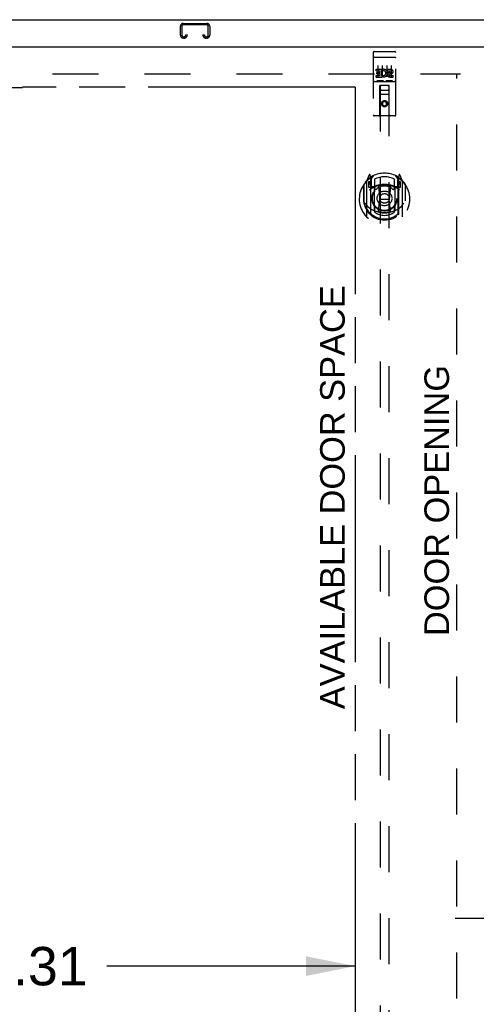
# Model space of a CAD drawing. Header units: inches. Extents: x 0 to 232, y 0 to 150.
# Tile 10 of 20: x 61 to 74, y 90 to 118. Entities that reach past the tile are written whole.
import ezdxf

# ---------------------------------------------------------------- set-up
doc = ezdxf.new("R2010")
doc.units = ezdxf.units.IN
doc.header["$LTSCALE"] = 12.75
doc.header["$MEASUREMENT"] = 0
doc.linetypes.add('HIDDEN', pattern=[0.2, 0.1, -0.1])
doc.linetypes.add('PHANTOM', pattern=[0.8, 0.45, -0.05, 0.1, -0.05, 0.1, -0.05])
doc.layers.get('0').update_dxf_attribs({"linetype": 'CONTINUOUS'})
for name, color, linetype in [('02___PRT_ALL_AXES', 7, 'CONTINUOUS'), ('AVAILABLE_DOOR_SPACE', 7, 'CONTINUOUS'), ('DEFAULT_2', 8, 'HIDDEN'), ('DIMENSIONS', 7, 'CONTINUOUS')]:
    doc.layers.add(name, color=color, linetype=linetype)
doc.styles.get("Standard").update_dxf_attribs({"font": 'arial.ttf'})
doc.dimstyles.new('DIMSTYLE_2', dxfattribs={"dimtxt": 1.063636, "dimasz": 1.363636, "dimexe": 0.09, "dimexo": 0.07, "dimgap": 0.039, "dimtad": 0, "dimtih": 1, "dimtoh": 1, "dimzin": 4, "dimdsep": 46, "dimtxsty": 'Standard', "dimblk": '_FILLED', "dimblk1": '_FILLED', "dimblk2": '_FILLED', "dimcen": 0.09, "dimazin": 1, "dimtfac": 1, "dimtdec": 3, "dimtofl": 0, "dimtmove": 0, "dimatfit": 3, "dimldrblk": '_FILLED', "dimfxl": 1, "dimtolj": 1, "dimtzin": 4, "dimarcsym": 0})

# ---------------------------------------------------------------- blocks, each defined once
blk = doc.blocks.new('_FILLED')
at = {"color": 0, "linetype": 'ByBlock'}
blk.add_solid([(0, 0), (-1, 0.2), (-1, -0.2)], dxfattribs=at)
blk = doc.blocks.new('*D9')
at = {"layer": 'DIMENSIONS', "color": 2, "linetype": 'Continuous'}
for p, q in [((47.064, 91.517), (58.713, 91.517)), ((70.377, 91.517), (63.493, 91.517))]:
    blk.add_line(p, q, dxfattribs=at)
at = {"layer": 'DIMENSIONS', "color": 2, "linetype": 'Continuous', "xscale": 1.3636363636, "yscale": 1.3636363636, "zscale": 1.3636363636, "rotation": 180}
blk.add_blockref('_FILLED', (47.064, 91.517), dxfattribs=at)
at = {"layer": 'DIMENSIONS', "color": 2, "linetype": 'Continuous', "xscale": 1.3636363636, "yscale": 1.3636363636, "zscale": 1.3636363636}
blk.add_blockref('_FILLED', (70.377, 91.517), dxfattribs=at)
at = {"layer": 'DIMENSIONS', "color": 2, "linetype": 'Continuous', "insert": (61.103, 92.048), "char_height": 1.0636, "width": 3.7168, "attachment_point": 2, "line_spacing_factor": 0.9}
blk.add_mtext('23.31', dxfattribs=at)
blk = doc.blocks.new('*D10')
at = {"layer": 'DIMENSIONS', "color": 2, "linetype": 'Continuous'}
for p, q in [((70.377, 89.05), (67.962, 89.05)), ((74.002, 89.05), (76.729, 89.05))]:
    blk.add_line(p, q, dxfattribs=at)
at = {"layer": 'DIMENSIONS', "color": 2, "linetype": 'Continuous', "xscale": 1.3636363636, "yscale": 1.3636363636, "zscale": 1.3636363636}
blk.add_blockref('_FILLED', (70.377, 89.05), dxfattribs=at)
at = {"layer": 'DIMENSIONS', "color": 2, "linetype": 'Continuous', "xscale": 1.3636363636, "yscale": 1.3636363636, "zscale": 1.3636363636, "rotation": 180}
blk.add_blockref('_FILLED', (74.002, 89.05), dxfattribs=at)
at = {"layer": 'DIMENSIONS', "color": 2, "linetype": 'Continuous', "insert": (67.43, 89.582), "char_height": 1.0636, "width": 2.8904, "attachment_point": 3, "line_spacing_factor": 0.9}
blk.add_mtext('3.63', dxfattribs=at)
blk = doc.blocks.new('*D18')
at = {"layer": 'DIMENSIONS', "color": 2, "linetype": 'Continuous'}
for p, q in [((75.877, 92.841), (73.149, 92.841)), ((79.502, 92.841), (81.888, 92.841))]:
    blk.add_line(p, q, dxfattribs=at)
at = {"layer": 'DIMENSIONS', "color": 2, "linetype": 'Continuous', "xscale": 1.3636363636, "yscale": 1.3636363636, "zscale": 1.3636363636}
blk.add_blockref('_FILLED', (75.877, 92.841), dxfattribs=at)
at = {"layer": 'DIMENSIONS', "color": 2, "linetype": 'Continuous', "xscale": 1.3636363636, "yscale": 1.3636363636, "zscale": 1.3636363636, "rotation": 180}
blk.add_blockref('_FILLED', (79.502, 92.841), dxfattribs=at)
at = {"layer": 'DIMENSIONS', "color": 2, "linetype": 'Continuous', "insert": (82.42, 93.373), "char_height": 1.0636, "width": 2.8904, "attachment_point": 1, "line_spacing_factor": 0.9}
blk.add_mtext('3.63', dxfattribs=at)

msp = doc.modelspace()

# ---------------------------------------------------------------- linework, layer by layer
at = {"color": 7, "linetype": 'Continuous'}
msp.add_line((44.991, 117.751), (104.887, 117.751), dxfattribs=at)
at = {"color": 3, "linetype": 'Continuous'}
msp.add_line((45.314, 117.001), (74.002, 117.001), dxfattribs=at)
at = {"layer": '02___PRT_ALL_AXES', "color": 8, "linetype": 'HIDDEN'}
for p, q in [((70.907, 116.868), (71.472, 116.868)), ((70.957, 116.333), (70.957, 116.375)), ((70.957, 116.375), (71.113, 116.375)), ((70.957, 116.333), (71.071, 116.333)), ((70.978, 116.248), (70.978, 116.29)), ((70.978, 116.29), (71.071, 116.29)), ((71.071, 116.29), (71.071, 116.333)), ((71.113, 116.198), (71.113, 116.375)), ((71.138, 116.327), (71.121, 116.366)), ((71.27, 116.333), (71.27, 116.375)), ((71.27, 116.375), (71.362, 116.375)), ((71.27, 116.333), (71.362, 116.333)), ((71.333, 116.289), (71.362, 116.289)), ((70.907, 116.04), (71.472, 116.04)), ((70.957, 116.162), (70.957, 116.205)), ((70.957, 116.205), (71.071, 116.205)), ((70.957, 116.162), (71.113, 116.162)), ((70.978, 116.248), (71.071, 116.248)), ((71.071, 116.205), (71.071, 116.248)), ((71.113, 116.198), (71.126, 116.216)), ((71.113, 116.162), (71.113, 116.174)), ((71.117, 116.173), (71.113, 116.174)), ((71.33, 116.248), (71.376, 116.248)), ((71.333, 116.205), (71.426, 116.205)), ((71.333, 116.162), (71.426, 116.162)), ((71.426, 116.162), (71.426, 116.205))]:
    msp.add_line(p, q, dxfattribs=at)
msp.add_circle((71.189, 115.423), 0.085, dxfattribs=at)
for centre, radius, start, end in [((71.163, 116.269), 0.107, 244.2636, 113.4027), ((71.163, 116.269), 0.0639, 234.8895, 113.4026), ((71.333, 116.226), 0.0635, 90, 270), ((71.362, 116.311), 0.0644, 282.2995, 90.0775), ((71.362, 116.311), 0.0219, 269.9011, 90), ((71.333, 116.226), 0.0219, 100.307, 270)]:
    msp.add_arc(centre, radius, start, end, dxfattribs=at)
at = {"layer": 'AVAILABLE_DOOR_SPACE', "color": 4, "linetype": 'PHANTOM'}
for p, q in [((58.158, 115.875), (61.158, 115.875)), ((61.158, 115.875), (61.158, 115.876)), ((70.377, 115.876), (61.158, 115.876)), ((70.377, 115.876), (70.377, 82.626))]:
    msp.add_line(p, q, dxfattribs=at)
at = {"layer": 'DEFAULT_2', "color": 8, "linetype": 'HIDDEN'}
for p, q in [((65.613, 117.647), (66.265, 117.647)), ((65.533, 117.32), (65.533, 117.567)), ((65.573, 117.567), (65.573, 117.32)), ((66.265, 117.607), (65.613, 117.607)), ((66.305, 117.32), (66.305, 117.567)), ((66.345, 117.567), (66.345, 117.32)), ((65.613, 117.28), (65.64, 117.28)), ((65.64, 117.24), (65.613, 117.24)), ((65.68, 117.32), (65.68, 117.334)), ((65.68, 117.334), (65.72, 117.334)), ((65.72, 117.334), (65.72, 117.32)), ((66.158, 117.32), (66.158, 117.334)), ((66.158, 117.334), (66.198, 117.334)), ((66.198, 117.334), (66.198, 117.32)), ((66.238, 117.28), (66.265, 117.28)), ((66.265, 117.24), (66.238, 117.24)), ((70.877, 116.838), (70.877, 115.113)), ((70.972, 116.868), (71.157, 116.868)), ((71.222, 116.868), (71.407, 116.868)), ((71.502, 115.113), (71.502, 116.838)), ((70.893, 116.709), (70.892, 116.709)), ((70.894, 116.709), (70.893, 116.709)), ((70.895, 116.71), (70.894, 116.709)), ((70.895, 116.71), (70.895, 116.71)), ((70.896, 116.71), (70.895, 116.71)), ((70.897, 116.71), (70.896, 116.71)), ((70.898, 116.71), (70.897, 116.71)), ((70.899, 116.71), (70.898, 116.71)), ((70.899, 116.71), (70.899, 116.71)), ((70.9, 116.71), (70.899, 116.71)), ((70.901, 116.71), (70.9, 116.71)), ((70.902, 116.71), (70.901, 116.71)), ((70.903, 116.71), (70.902, 116.71)), ((70.904, 116.71), (70.903, 116.71)), ((70.904, 116.71), (70.904, 116.71)), ((70.905, 116.71), (70.904, 116.71)), ((70.906, 116.71), (70.905, 116.71)), ((70.906, 116.71), (71.472, 116.71)), ((71.472, 116.71), (71.472, 116.71)), ((71.472, 116.71), (71.473, 116.71)), ((71.473, 116.71), (71.474, 116.71)), ((71.474, 116.71), (71.475, 116.71)), ((71.475, 116.71), (71.476, 116.71)), ((71.476, 116.71), (71.477, 116.71)), ((71.477, 116.71), (71.477, 116.71)), ((71.479, 116.71), (71.479, 116.71)), ((71.479, 116.71), (71.48, 116.71)), ((71.48, 116.71), (71.481, 116.71)), ((71.481, 116.71), (71.482, 116.71)), ((71.482, 116.71), (71.483, 116.71)), ((71.483, 116.71), (71.483, 116.71)), ((71.483, 116.71), (71.484, 116.709)), ((71.484, 116.709), (71.485, 116.709)), ((71.002, 116.477), (71.002, 116.171)), ((71.127, 116.477), (71.127, 116.171)), ((71.252, 116.477), (71.252, 116.171)), ((71.377, 116.477), (71.377, 116.171)), ((46.689, 116.251), (73.293, 116.251)), ((70.907, 116.04), (71.472, 116.04)), ((71.15, 116.056), (70.978, 116.056)), ((71.4, 116.056), (71.228, 116.056)), ((73.189, 47.266), (73.189, 116.236)), ((71.059, 115.113), (71.063, 115.923)), ((71.064, 115.923), (71.063, 115.923)), ((71.064, 115.923), (71.064, 83.921)), ((71.314, 115.923), (71.064, 115.923)), ((71.104, 115.798), (71.274, 115.798)), ((71.314, 83.921), (71.314, 115.923)), ((71.316, 115.923), (71.314, 115.923)), ((71.319, 115.113), (71.316, 115.923)), ((71.317, 115.673), (71.061, 115.673)), ((71.189, 115.495), (71.127, 115.459)), ((71.127, 115.459), (71.127, 115.387)), ((71.127, 115.459), (71.137, 115.453)), ((71.189, 115.483), (71.137, 115.453)), ((71.137, 115.453), (71.137, 115.392)), ((71.189, 115.495), (71.189, 115.483)), ((71.252, 115.459), (71.189, 115.495)), ((71.242, 115.453), (71.189, 115.483)), ((71.252, 115.459), (71.242, 115.453)), ((71.242, 115.392), (71.242, 115.453)), ((71.252, 115.387), (71.252, 115.459)), ((71.127, 115.387), (71.137, 115.392)), ((71.127, 115.387), (71.189, 115.351)), ((71.137, 115.392), (71.189, 115.362)), ((71.189, 115.362), (71.242, 115.392)), ((71.189, 115.351), (71.252, 115.387)), ((71.189, 115.351), (71.189, 115.362)), ((71.252, 115.387), (71.242, 115.392)), ((71.472, 115.083), (70.907, 115.083)), ((70.689, 113.263), (70.689, 112.295)), ((70.764, 113.449), (70.693, 113.273)), ((70.786, 113.369), (70.785, 113.369)), ((70.785, 113.369), (70.785, 113.369)), ((70.785, 113.369), (70.785, 113.369)), ((70.807, 113.365), (70.792, 113.446)), ((70.807, 112.349), (70.807, 113.365)), ((70.814, 113.318), (70.884, 113.427)), ((70.814, 112.374), (70.814, 113.377)), ((70.817, 113.352), (70.817, 113.145)), ((70.914, 113.33), (70.914, 113.078)), ((71.464, 113.078), (71.464, 113.33)), ((71.494, 113.427), (71.564, 113.318)), ((71.562, 113.145), (71.562, 113.352)), ((71.564, 112.374), (71.564, 113.377)), ((71.586, 113.446), (71.572, 113.365)), ((71.572, 113.365), (71.572, 112.349)), ((71.593, 113.369), (71.589, 113.372)), ((71.685, 113.273), (71.614, 113.449)), ((71.689, 112.295), (71.689, 113.263)), ((70.607, 113.167), (70.607, 112.779)), ((70.614, 113.19), (70.614, 112.732)), ((70.747, 113.258), (70.747, 113.108)), ((70.814, 113.258), (70.747, 113.258)), ((70.747, 113.108), (70.807, 113.108)), ((70.755, 113.25), (70.784, 113.205)), ((70.907, 113.107), (70.834, 113.107)), ((70.837, 113.125), (70.902, 113.125)), ((70.907, 112.466), (70.907, 113.097)), ((71.026, 113.123), (71.057, 112.779)), ((71.352, 113.123), (71.322, 112.779)), ((71.544, 113.107), (71.472, 113.107)), ((71.472, 113.097), (71.472, 112.466)), ((71.476, 113.125), (71.542, 113.125)), ((71.632, 113.258), (71.564, 113.258)), ((71.572, 113.108), (71.632, 113.108)), ((71.594, 113.205), (71.623, 113.25)), ((71.632, 113.108), (71.632, 113.258)), ((71.764, 113.19), (71.764, 112.732)), ((71.772, 112.779), (71.772, 113.167)), ((70.607, 112.779), (70.622, 112.779)), ((70.614, 112.732), (70.614, 112.73)), ((71.026, 112.44), (71.057, 112.779)), ((71.057, 112.779), (71.322, 112.779)), ((71.352, 112.44), (71.322, 112.779)), ((71.772, 112.779), (71.757, 112.779)), ((71.764, 112.732), (71.764, 112.73)), ((70.914, 112.517), (70.914, 112.414)), ((71.464, 112.414), (71.464, 112.517))]:
    msp.add_line(p, q, dxfattribs=at)
for points in [[(70.892, 116.709), (70.892, 116.709), (70.892, 116.709), (70.891, 116.709), (70.891, 116.709), (70.891, 116.709), (70.89, 116.709), (70.89, 116.709), (70.89, 116.709), (70.889, 116.709), (70.889, 116.709), (70.888, 116.709), (70.888, 116.709), (70.888, 116.708), (70.888, 116.708), (70.887, 116.708), (70.887, 116.708), (70.887, 116.708), (70.886, 116.708), (70.886, 116.708), (70.886, 116.708), (70.885, 116.708), (70.885, 116.708), (70.885, 116.708), (70.884, 116.708), (70.884, 116.708), (70.884, 116.708), (70.884, 116.707), (70.883, 116.707), (70.883, 116.707), (70.883, 116.707), (70.883, 116.707), (70.882, 116.707), (70.882, 116.707), (70.882, 116.707), (70.882, 116.707), (70.881, 116.707), (70.881, 116.707), (70.881, 116.707), (70.881, 116.706), (70.88, 116.706), (70.88, 116.706), (70.88, 116.706), (70.88, 116.706), (70.88, 116.706), (70.88, 116.706), (70.879, 116.706), (70.879, 116.706), (70.879, 116.706), (70.879, 116.706), (70.879, 116.705), (70.879, 116.705), (70.878, 116.705), (70.878, 116.705), (70.878, 116.705), (70.878, 116.705), (70.878, 116.705), (70.878, 116.705), (70.878, 116.705), (70.877, 116.705), (70.877, 116.704), (70.877, 116.704), (70.877, 116.704), (70.877, 116.704), (70.877, 116.704), (70.877, 116.704), (70.877, 116.704), (70.877, 116.704), (70.877, 116.704), (70.877, 116.704), (70.877, 116.703), (70.877, 116.703), (70.877, 116.703), (70.877, 116.703), (70.877, 116.703), (70.877, 116.703), (70.877, 116.703), (70.877, 116.703)], [(71.477, 116.71), (71.478, 116.71), (71.479, 116.71)], [(71.485, 116.709), (71.486, 116.709), (71.486, 116.709), (71.486, 116.709), (71.487, 116.709), (71.487, 116.709), (71.487, 116.709), (71.488, 116.709), (71.488, 116.709), (71.489, 116.709), (71.489, 116.709), (71.489, 116.709), (71.49, 116.709), (71.49, 116.709), (71.49, 116.708), (71.491, 116.708), (71.491, 116.708), (71.491, 116.708), (71.492, 116.708), (71.492, 116.708), (71.492, 116.708), (71.492, 116.708), (71.493, 116.708), (71.493, 116.708), (71.493, 116.708), (71.494, 116.708), (71.494, 116.708), (71.494, 116.708), (71.494, 116.707), (71.495, 116.707), (71.495, 116.707), (71.495, 116.707), (71.495, 116.707), (71.496, 116.707), (71.496, 116.707), (71.496, 116.707), (71.496, 116.707), (71.497, 116.707), (71.497, 116.707), (71.497, 116.707), (71.497, 116.706), (71.498, 116.706), (71.498, 116.706), (71.498, 116.706), (71.498, 116.706), (71.498, 116.706), (71.499, 116.706), (71.499, 116.706), (71.499, 116.706), (71.499, 116.706), (71.499, 116.706), (71.499, 116.705), (71.5, 116.705), (71.5, 116.705), (71.5, 116.705), (71.5, 116.705), (71.5, 116.705), (71.5, 116.705), (71.5, 116.705), (71.5, 116.705), (71.501, 116.705), (71.501, 116.704), (71.501, 116.704), (71.501, 116.704), (71.501, 116.704), (71.501, 116.704), (71.501, 116.704), (71.501, 116.704), (71.501, 116.704), (71.501, 116.704), (71.501, 116.704), (71.501, 116.703), (71.501, 116.703), (71.501, 116.703), (71.501, 116.703), (71.502, 116.703), (71.502, 116.703), (71.502, 116.703), (71.502, 116.703)], [(70.978, 116.056), (70.978, 116.056), (70.978, 116.056), (70.977, 116.056), (70.977, 116.056), (70.977, 116.056), (70.977, 116.056), (70.977, 116.056), (70.977, 116.056), (70.976, 116.056), (70.976, 116.056), (70.976, 116.056), (70.976, 116.056), (70.976, 116.056), (70.975, 116.056), (70.975, 116.056), (70.975, 116.056), (70.975, 116.056), (70.975, 116.056), (70.975, 116.056), (70.975, 116.056), (70.974, 116.056), (70.974, 116.056), (70.974, 116.056), (70.974, 116.056), (70.974, 116.057), (70.974, 116.057), (70.974, 116.057), (70.973, 116.057), (70.973, 116.057), (70.973, 116.057), (70.973, 116.057), (70.973, 116.057), (70.973, 116.057), (70.973, 116.057), (70.973, 116.057), (70.972, 116.057), (70.972, 116.057), (70.972, 116.057), (70.972, 116.057), (70.972, 116.057), (70.972, 116.057), (70.972, 116.057), (70.972, 116.057), (70.972, 116.057), (70.972, 116.057), (70.972, 116.057)], [(71.157, 116.057), (71.156, 116.057), (71.156, 116.057), (71.156, 116.057), (71.156, 116.057), (71.156, 116.057), (71.156, 116.057), (71.156, 116.057), (71.156, 116.057), (71.156, 116.057), (71.156, 116.057), (71.155, 116.057), (71.155, 116.057), (71.155, 116.057), (71.155, 116.057), (71.155, 116.057), (71.155, 116.057), (71.155, 116.057), (71.155, 116.057), (71.155, 116.057), (71.154, 116.057), (71.154, 116.057), (71.154, 116.056), (71.154, 116.056), (71.154, 116.056), (71.154, 116.056), (71.154, 116.056), (71.153, 116.056), (71.153, 116.056), (71.153, 116.056), (71.153, 116.056), (71.153, 116.056), (71.153, 116.056), (71.152, 116.056), (71.152, 116.056), (71.152, 116.056), (71.152, 116.056), (71.152, 116.056), (71.152, 116.056), (71.151, 116.056), (71.151, 116.056), (71.151, 116.056), (71.151, 116.056), (71.151, 116.056), (71.15, 116.056), (71.15, 116.056)], [(71.228, 116.056), (71.228, 116.056), (71.228, 116.056), (71.227, 116.056), (71.227, 116.056), (71.227, 116.056), (71.227, 116.056), (71.227, 116.056), (71.227, 116.056), (71.226, 116.056), (71.226, 116.056), (71.226, 116.056), (71.226, 116.056), (71.226, 116.056), (71.225, 116.056), (71.225, 116.056), (71.225, 116.056), (71.225, 116.056), (71.225, 116.056), (71.225, 116.056), (71.225, 116.056), (71.224, 116.056), (71.224, 116.056), (71.224, 116.056), (71.224, 116.056), (71.224, 116.057), (71.224, 116.057), (71.224, 116.057), (71.223, 116.057), (71.223, 116.057), (71.223, 116.057), (71.223, 116.057), (71.223, 116.057), (71.223, 116.057), (71.223, 116.057), (71.223, 116.057), (71.222, 116.057), (71.222, 116.057), (71.222, 116.057), (71.222, 116.057), (71.222, 116.057), (71.222, 116.057), (71.222, 116.057), (71.222, 116.057), (71.222, 116.057), (71.222, 116.057), (71.222, 116.057)], [(71.407, 116.057), (71.406, 116.057), (71.406, 116.057), (71.406, 116.057), (71.406, 116.057), (71.406, 116.057), (71.406, 116.057), (71.406, 116.057), (71.406, 116.057), (71.406, 116.057), (71.406, 116.057), (71.405, 116.057), (71.405, 116.057), (71.405, 116.057), (71.405, 116.057), (71.405, 116.057), (71.405, 116.057), (71.405, 116.057), (71.405, 116.057), (71.405, 116.057), (71.404, 116.057), (71.404, 116.057), (71.404, 116.056), (71.404, 116.056), (71.404, 116.056), (71.404, 116.056), (71.404, 116.056), (71.403, 116.056), (71.403, 116.056), (71.403, 116.056), (71.403, 116.056), (71.403, 116.056), (71.403, 116.056), (71.402, 116.056), (71.402, 116.056), (71.402, 116.056), (71.402, 116.056), (71.402, 116.056), (71.402, 116.056), (71.401, 116.056), (71.401, 116.056), (71.401, 116.056), (71.401, 116.056), (71.401, 116.056), (71.4, 116.056), (71.4, 116.056)], [(70.657, 112.666), (70.66, 112.66), (70.663, 112.655), (70.666, 112.651), (70.669, 112.646), (70.671, 112.642), (70.674, 112.637), (70.677, 112.633), (70.679, 112.629), (70.682, 112.626), (70.684, 112.622), (70.687, 112.619), (70.689, 112.615), (70.692, 112.612), (70.694, 112.609), (70.696, 112.606), (70.698, 112.603), (70.7, 112.6), (70.703, 112.598), (70.705, 112.595), (70.707, 112.593), (70.709, 112.59), (70.711, 112.588), (70.713, 112.586), (70.715, 112.584), (70.716, 112.582), (70.718, 112.58), (70.72, 112.578), (70.722, 112.576), (70.724, 112.574), (70.725, 112.573), (70.727, 112.571), (70.729, 112.57), (70.73, 112.568), (70.732, 112.567), (70.733, 112.565), (70.735, 112.564)], [(71.643, 112.564), (71.645, 112.565), (71.646, 112.567), (71.648, 112.568), (71.65, 112.57), (71.651, 112.571), (71.653, 112.573), (71.655, 112.574), (71.656, 112.576), (71.658, 112.578), (71.66, 112.58), (71.662, 112.582), (71.663, 112.584), (71.665, 112.586), (71.667, 112.588), (71.669, 112.59), (71.671, 112.593), (71.673, 112.595), (71.675, 112.598), (71.678, 112.6), (71.68, 112.603), (71.682, 112.606), (71.684, 112.609), (71.686, 112.612), (71.689, 112.615), (71.691, 112.618), (71.694, 112.622), (71.696, 112.626), (71.699, 112.629), (71.701, 112.633), (71.704, 112.637), (71.707, 112.642), (71.71, 112.646), (71.712, 112.651), (71.715, 112.655), (71.718, 112.66), (71.722, 112.666)], [(71.377, 112.422), (71.372, 112.421), (71.366, 112.419), (71.361, 112.418), (71.355, 112.417), (71.35, 112.415), (71.344, 112.414), (71.339, 112.413), (71.333, 112.412), (71.328, 112.411), (71.323, 112.409), (71.317, 112.408), (71.312, 112.407), (71.306, 112.406), (71.3, 112.406), (71.295, 112.405), (71.289, 112.404), (71.284, 112.403), (71.278, 112.402), (71.273, 112.402), (71.267, 112.401), (71.262, 112.4), (71.256, 112.4), (71.251, 112.399), (71.245, 112.399), (71.239, 112.398), (71.234, 112.398), (71.228, 112.398), (71.223, 112.397), (71.217, 112.397), (71.211, 112.397), (71.206, 112.397), (71.2, 112.397), (71.195, 112.397), (71.189, 112.397), (71.183, 112.397), (71.178, 112.397), (71.172, 112.397), (71.167, 112.397), (71.161, 112.397), (71.155, 112.397), (71.15, 112.398), (71.144, 112.398), (71.139, 112.398), (71.133, 112.399), (71.128, 112.399), (71.122, 112.4), (71.116, 112.4), (71.111, 112.401), (71.105, 112.402), (71.1, 112.402), (71.094, 112.403), (71.089, 112.404), (71.083, 112.405), (71.078, 112.406), (71.072, 112.406), (71.067, 112.407), (71.061, 112.408), (71.056, 112.409), (71.05, 112.411), (71.045, 112.412), (71.039, 112.413), (71.034, 112.414), (71.028, 112.415), (71.023, 112.417), (71.017, 112.418), (71.012, 112.419), (71.006, 112.421), (71.001, 112.422)]]:
    msp.add_lwpolyline(points, dxfattribs=at)
for centre, radius in [((71.189, 115.423), 0.0845), ((71.189, 112.797), 0.35), ((71.189, 112.797), 0.335), ((71.189, 112.797), 0.205), ((71.189, 112.797), 0.133)]:
    msp.add_circle(centre, radius, dxfattribs=at)
for centre, radius, start, end in [((65.613, 117.567), 0.08, 90, 180), ((66.265, 117.567), 0.08, 0, 90), ((65.613, 117.567), 0.04, 90, 180), ((66.265, 117.567), 0.04, 0, 90), ((65.613, 117.32), 0.08, 180, 270), ((65.613, 117.32), 0.04, 180, 270), ((65.64, 117.32), 0.08, 270, 360), ((65.64, 117.32), 0.04, 270, 360), ((66.238, 117.32), 0.08, 180, 270), ((66.238, 117.32), 0.04, 180, 270), ((66.265, 117.32), 0.08, 270, 360), ((66.265, 117.32), 0.04, 270, 360), ((70.907, 116.838), 0.03, 90, 180), ((71.472, 116.838), 0.03, 0, 90), ((70.907, 116.01), 0.03, 90, 180), ((71.472, 116.01), 0.03, 0, 90), ((71.104, 115.883), 0.04, 90, 180), ((71.104, 115.838), 0.04, 180, 270), ((71.274, 115.883), 0.04, 0, 90), ((71.274, 115.838), 0.04, 270, 360), ((70.907, 115.113), 0.03, 180, 270), ((71.029, 115.113), 0.03, 270, 360), ((71.349, 115.113), 0.03, 180, 270), ((71.472, 115.113), 0.03, 270, 360), ((71.189, 112.779), 0.7, 125.5126, 54.4874), ((71.189, 112.797), 0.7, 35.2961, 144.7039), ((70.704, 113.263), 0.015, 135.0748, 180), ((70.778, 113.443), 0.015, 10, 158.1959), ((70.794, 113.333), 0.02, 0, 125.5126), ((70.797, 113.352), 0.02, 0, 125.2543), ((70.834, 113.377), 0.02, 121.4688, 179.9992), ((71.189, 112.797), 0.6, 62.7204, 117.2796), ((71.544, 113.377), 0.02, 0, 58.5295), ((71.582, 113.352), 0.02, 54.7457, 180), ((71.584, 113.333), 0.02, 54.4874, 180), ((71.601, 113.443), 0.015, 21.8041, 170), ((71.674, 113.263), 0.015, 0, 44.9252), ((70.634, 113.19), 0.02, 144.7039, 180), ((70.759, 113.253), 0.005, 90, 212.6792), ((71.189, 112.467), 0.7, 53.2319, 126.7681), ((70.626, 113.103), 0.188, 0, 32.6792), ((70.834, 113.127), 0.02, 180, 270), ((70.837, 113.145), 0.02, 180, 270), ((70.902, 113.145), 0.02, 270, 293.464), ((70.922, 113.097), 0.015, 112.9863, 180), ((71.189, 112.485), 0.7, 66.536, 113.464), ((70.944, 113.078), 0.03, 180, 311.1261), ((71.189, 112.797), 0.343, 48.8739, 131.1261), ((71.006, 113.122), 0.02, 5.0796, 105.6131), ((71.372, 113.122), 0.02, 74.3869, 174.9204), ((71.434, 113.078), 0.03, 228.8739, 360), ((71.457, 113.097), 0.015, 0, 67.0137), ((71.476, 113.145), 0.02, 246.536, 270), ((71.542, 113.145), 0.02, 270, 360), ((71.544, 113.127), 0.02, 270, 360), ((71.752, 113.103), 0.188, 147.3208, 180), ((71.619, 113.253), 0.005, 327.3208, 90), ((71.744, 113.19), 0.02, 0, 35.2961), ((71.189, 112.782), 0.583, 180.2464, 359.7536), ((70.634, 112.732), 0.02, 180, 187.6622), ((71.189, 112.807), 0.58, 187.6622, 352.3378), ((71.744, 112.732), 0.02, 352.3378, 360), ((71.189, 113.097), 0.7, 229.529, 310.471), ((70.922, 112.466), 0.015, 180, 247.0137), ((70.944, 112.517), 0.03, 48.8739, 180), ((71.189, 112.797), 0.343, 228.8739, 311.1261), ((71.434, 112.517), 0.03, 0, 131.1261), ((71.457, 112.466), 0.015, 292.9863, 360), ((70.704, 112.295), 0.015, 180, 224.9252), ((70.822, 112.349), 0.015, 180, 229.6413), ((70.834, 112.374), 0.02, 180, 230.6594), ((71.189, 112.807), 0.48, 235.0461, 304.9539), ((71.006, 112.442), 0.02, 254.4248, 354.9204), ((71.372, 112.442), 0.02, 185.0796, 285.5752), ((71.544, 112.374), 0.02, 309.3378, 359.9984), ((71.557, 112.349), 0.015, 310.3587, 360), ((71.674, 112.295), 0.015, 315.0748, 360)]:
    msp.add_arc(centre, radius, start, end, dxfattribs=at)

# ---------------------------------------------------------------- texts
at = {"layer": 'DIMENSIONS', "color": 2, "linetype": 'Continuous', "char_height": 0.68182, "attachment_point": 2, "rotation": 90, "line_spacing_factor": 0.9}
for s, insert, width in [('AVAILABLE DOOR SPACE', (69.405, 104.513), 11.72778), ('DOOR OPENING', (72.294, 104.423), 7.50253)]:
    msp.add_mtext(s, dxfattribs=dict(at, insert=insert, width=width))

# ---------------------------------------------------------------- dimensions: what is measured, and where the dimension line sits
at = {"layer": 'DIMENSIONS', "color": 2, "linetype": 'Continuous'}
for base, p1, p2, picture, middle in [((75.876531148, 92.840936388), (79.501531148, 115.875612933), (75.876531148, 116.876612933), '*D18', (83.863739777, 92.835005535)), ((47.064, 91.517), (70.377, 115.876), (47.064, 115.876), '*D9', (60.986, 91.511))]:
    dim = msp.add_linear_dim(base=base, p1=p1, p2=p2, angle=180, dimstyle='DIMSTYLE_2', dxfattribs=at)
    dim.commit()
    dim.dimension.update_dxf_attribs({"geometry": picture, "text_midpoint": middle, "dimtype": 160})
dim = msp.add_linear_dim(base=(74.001531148, 89.050024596), p1=(70.376531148, 115.875612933), p2=(74.001531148, 46.624612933), dimstyle='DIMSTYLE_2', dxfattribs=at)
dim.commit()
dim.dimension.update_dxf_attribs({"geometry": '*D10', "text_midpoint": (65.983814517, 89.044094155), "dimtype": 160})

doc.saveas('drawing.dxf')
